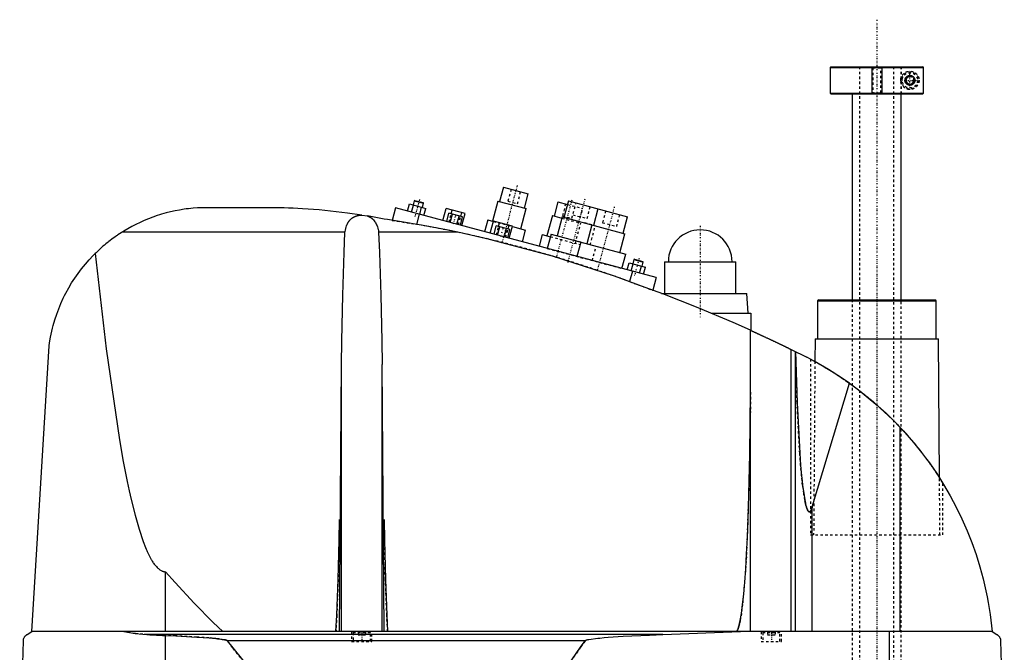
# Model space of a CAD drawing. Extents: x -139 to 602, y -97 to 359.
# Tile 5 of 5: x 200 to 602, y 69 to 327. Entities that reach past the tile are written whole.
import ezdxf

# ---------------------------------------------------------------- set-up
doc = ezdxf.new("R2010")
doc.units = 0
doc.linetypes.add('CENTER', pattern=[1.5, 0.45, -0.5, 0.05, -0.5])
doc.linetypes.add('DASHED', pattern=[2, 1, -1])
for name, color, linetype in [('AM_0', 7, 'CONTINUOUS'), ('AM_10', 7, 'CONTINUOUS'), ('AM_3', 7, 'DASHED'), ('AM_7', 7, 'CENTER')]:
    doc.layers.add(name, color=color, linetype=linetype)

msp = doc.modelspace()

# ---------------------------------------------------------------- linework, layer by layer
at = {"layer": 'AM_0', "color": 7, "linetype": 'CONTINUOUS'}
for p, q in [((531.3, 307.5), (531, 307.2)), ((531, 307.2), (531, 296.8)), ((531, 307.2), (568.99, 307.2)), ((531.3, 307.5), (568.68, 307.5)), ((568.99, 307.2), (568.68, 307.5)), ((568.99, 296.8), (568.99, 307.2)), ((531, 296.8), (531.3, 296.5)), ((531, 296.8), (568.99, 296.8)), ((531.3, 296.5), (568.68, 296.5)), ((540, 296.5), (540, 212.5)), ((560, 212.5), (560, 296.5)), ((568.68, 296.5), (568.99, 296.8)), ((397.76, 258.36), (396.21, 252.57)), ((397.76, 258.36), (407.9, 255.65)), ((361.65, 253.03), (361.34, 252.85)), ((361.65, 253.03), (365.03, 252.12)), ((406.35, 249.85), (407.9, 255.65)), ((305.5, 250), (274, 250)), ((353.75, 249.97), (352.38, 244.86)), ((460, 221.5), (353.75, 249.97)), ((358.61, 248.67), (359.39, 251.56)), ((359.39, 251.56), (366.08, 249.77)), ((360.29, 248.22), (361.06, 251.12)), ((361.34, 252.85), (360.89, 251.16)), ((361.34, 252.85), (365.21, 251.82)), ((363.63, 247.32), (364.41, 250.22)), ((364.75, 250.13), (365.21, 251.82)), ((365.21, 251.82), (365.03, 252.12)), ((365.3, 246.87), (366.08, 249.77)), ((373.07, 244.79), (374.39, 249.72)), ((382.11, 247.65), (374.39, 249.72)), ((376.48, 247.5), (376.89, 249.05)), ((395.48, 252.76), (393.28, 244.55)), ((395.48, 252.76), (407.07, 249.66)), ((404.87, 241.45), (407.07, 249.66)), ((419.98, 252.41), (418.42, 246.62)), ((419.98, 252.41), (423.84, 251.38)), ((424.23, 252.83), (422.42, 246.06)), ((424.23, 252.83), (448.38, 246.36)), ((436.3, 249.59), (434.49, 242.83)), ((340.04, 247.02), (342.28, 246.66)), ((363.41, 247.38), (362.3, 243.24)), ((374.62, 244.38), (375.53, 247.76)), ((381.11, 246.26), (375.53, 247.76)), ((376.02, 244), (376.93, 247.38)), ((378.81, 243.26), (379.71, 246.64)), ((380.2, 242.88), (381.11, 246.26)), ((380.34, 246.47), (380.76, 248.01)), ((380.79, 242.72), (382.11, 247.65)), ((391.35, 245.07), (390.06, 240.24)), ((391.35, 245.07), (393.68, 244.45)), ((417.7, 246.81), (415.5, 238.6)), ((417.7, 246.81), (421.56, 245.78)), ((421.69, 246.26), (419.62, 238.53)), ((421.69, 246.26), (447.29, 239.4)), ((446.56, 239.59), (448.38, 246.36)), ((392.39, 239.62), (393.71, 244.54)), ((401.43, 242.47), (393.71, 244.54)), ((393.94, 239.2), (394.85, 242.58)), ((400.43, 241.09), (394.85, 242.58)), ((395.34, 238.83), (396.24, 242.21)), ((395.8, 242.33), (396.21, 243.87)), ((398.13, 238.08), (399.03, 241.46)), ((399.52, 237.71), (400.43, 241.09)), ((399.66, 241.29), (400.08, 242.84)), ((400.11, 237.55), (401.43, 242.47)), ((401.41, 242.38), (406.81, 240.93)), ((405.51, 236.1), (406.81, 240.93)), ((433.77, 243.02), (431.7, 235.3)), ((333.13, 240), (242.19, 240)), ((379.16, 240), (346.87, 240)), ((413.57, 239.12), (412.27, 234.29)), ((413.57, 239.12), (416.95, 238.21)), ((417.21, 239.18), (415.65, 233.38)), ((417.21, 239.18), (447.63, 231.03)), ((445.22, 231.67), (447.29, 239.4)), ((429.28, 235.94), (427.73, 230.15)), ((446.08, 225.23), (447.63, 231.03)), ((451.24, 229.02), (450.93, 228.85)), ((451.24, 229.02), (454.62, 228.12)), ((448.2, 224.66), (448.98, 227.56)), ((448.98, 227.56), (455.67, 225.77)), ((449.88, 224.21), (450.65, 227.11)), ((450.93, 228.85), (450.48, 227.16)), ((450.93, 228.85), (454.8, 227.81)), ((453.22, 223.32), (454, 226.21)), ((454.34, 226.12), (454.8, 227.81)), ((454.8, 227.81), (454.62, 228.12)), ((454.89, 222.87), (455.67, 225.77)), ((463.5, 228), (463.5, 215)), ((463.5, 228), (492.5, 228)), ((492.5, 215), (492.5, 228)), ((450.34, 224.09), (449.21, 219.86)), ((460, 221.5), (458.62, 216.36)), ((462.27, 215), (497, 215)), ((497.5, 207), (497, 215)), ((526.33, 212.5), (525.83, 212)), ((525.83, 212), (525.83, 196.5)), ((525.83, 212), (574.17, 212)), ((526.33, 212.5), (573.67, 212.5)), ((574.17, 212), (573.67, 212.5)), ((574.17, 196.5), (574.17, 212)), ((482.43, 207), (498.65, 207)), ((498.65, 207), (498.65, 199.94)), ((498.5, 77.05), (498.5, 200.01)), ((205.5, 77.05), (212.5, 193.62)), ((524.83, 196.5), (524.76, 187.27)), ((524.83, 196.5), (575.17, 196.5)), ((575.58, 139.77), (575.17, 196.5)), ((515.04, 77.05), (515.04, 192.21)), ((515.04, 192.21), (521.5, 189)), ((516.82, 77.05), (516.82, 191.34)), ((330.88, 77.05), (331.67, 186.12)), ((331.67, 77.05), (331.67, 186.12)), ((349.12, 77.05), (348.33, 186.12)), ((348.33, 77.05), (348.33, 186.12)), ((523, 188.22), (524.76, 187.27)), ((523.7, 127.93), (538.83, 178.45)), ((559.54, 77.05), (559.54, 160.38)), ((575.58, 139.76), (577, 137.5)), ((523.7, 77.05), (523.7, 127.93)), ((260, 77.05), (260, 101.49)), ((203.5, 75.85), (205.5, 77.05)), ((597, 77.05), (205.5, 77.05)), ((462.76, 75.85), (494.4, 77.05)), ((555.15, 16.5), (555.15, 77.05)), ((597, 77.05), (599, 75.85)), ((200.5, 16.5), (202, 73.35)), ((462.76, 75.85), (252.3, 75.85)), ((260, 16.5), (260, 75.49)), ((431.04, 73.35), (285.14, 73.35)), ((600.5, 73.35), (602, 16.5))]:
    msp.add_line(p, q, dxfattribs=at)
for points in [[(561.5, 302, 0), (561.5, 302.01, 0), (561.5, 302.03, 0), (561.5, 302.06, 0), (561.5, 302.07, 0), (561.5, 302.08, 0), (561.5, 302.1, 0), (561.5, 302.13, 0), (561.51, 302.15, 0), (561.51, 302.17, 0), (561.51, 302.2, 0), (561.51, 302.21, 0), (561.51, 302.22, 0), (561.51, 302.24, 0), (561.52, 302.27, 0), (561.52, 302.29, 0), (561.52, 302.31, 0), (561.53, 302.34, 0), (561.53, 302.35, 0), (561.53, 302.36, 0), (561.54, 302.38, 0), (561.54, 302.41, 0), (561.54, 302.42, 0), (561.55, 302.43, 0), (561.55, 302.45, 0), (561.56, 302.47, 0), (561.56, 302.49, 0), (561.56, 302.5, 0), (561.57, 302.52, 0), (561.58, 302.54, 0), (561.58, 302.57, 0), (561.59, 302.59, 0), (561.6, 302.61, 0), (561.6, 302.62, 0), (561.6, 302.63, 0), (561.61, 302.65, 0), (561.62, 302.68, 0), (561.63, 302.7, 0), (561.63, 302.72, 0), (561.64, 302.74, 0), (561.65, 302.75, 0), (561.65, 302.76, 0), (561.66, 302.78, 0), (561.67, 302.81, 0), (561.68, 302.83, 0), (561.69, 302.85, 0), (561.7, 302.87, 0), (561.7, 302.88, 0), (561.71, 302.89, 0), (561.72, 302.91, 0), (561.73, 302.93, 0), (561.74, 302.95, 0), (561.75, 302.97, 0), (561.76, 302.99, 0), (561.77, 303, 0), (561.77, 303.01, 0), (561.78, 303.03, 0), (561.8, 303.05, 0), (561.81, 303.07, 0), (561.82, 303.08, 0), (561.83, 303.1, 0), (561.84, 303.11, 0), (561.84, 303.12, 0), (561.86, 303.14, 0), (561.87, 303.16, 0), (561.87, 303.17, 0), (561.91, 303.22, 0), (561.99, 303.31, 0), (562.07, 303.4, 0), (562.16, 303.49, 0), (562.25, 303.56, 0), (562.35, 303.63, 0), (562.39, 303.67, 0), (562.44, 303.7, 0), (562.54, 303.76, 0), (562.65, 303.81, 0), (562.7, 303.83, 0), (562.75, 303.85, 0), (562.85, 303.89, 0), (562.96, 303.93, 0), (563.01, 303.94, 0), (563.06, 303.95, 0), (563.17, 303.97, 0), (563.27, 303.99, 0), (563.37, 304, 0), (563.47, 304, 0), (563.57, 304, 0), (563.62, 304, 0), (563.67, 303.99, 0), (563.76, 303.98, 0), (563.86, 303.97, 0), (563.96, 303.95, 0), (564.06, 303.92, 0), (564.15, 303.89, 0), (564.2, 303.87, 0), (564.25, 303.85, 0), (564.34, 303.81, 0), (564.44, 303.77, 0), (564.52, 303.72, 0), (564.61, 303.66, 0), (564.7, 303.6, 0), (564.74, 303.57, 0), (564.78, 303.54, 0), (564.86, 303.47, 0), (564.93, 303.4, 0), (565, 303.32, 0), (565.07, 303.24, 0), (565.14, 303.15, 0), (565.17, 303.1, 0), (565.2, 303.05, 0), (565.26, 302.95, 0), (565.29, 302.88, 0), (565.3, 302.87, 0), (565.31, 302.85, 0), (565.32, 302.84, 0), (565.32, 302.83, 0), (565.33, 302.81, 0), (565.34, 302.79, 0), (565.35, 302.77, 0), (565.35, 302.75, 0), (565.36, 302.73, 0), (565.37, 302.72, 0), (565.37, 302.71, 0), (565.38, 302.69, 0), (565.38, 302.67, 0), (565.39, 302.65, 0), (565.4, 302.63, 0), (565.41, 302.61, 0), (565.41, 302.6, 0), (565.41, 302.59, 0), (565.42, 302.57, 0), (565.42, 302.55, 0), (565.43, 302.52, 0), (565.44, 302.5, 0), (565.44, 302.48, 0), (565.44, 302.47, 0), (565.45, 302.46, 0), (565.45, 302.44, 0), (565.46, 302.42, 0), (565.46, 302.41, 0), (565.46, 302.39, 0), (565.46, 302.37, 0), (565.47, 302.35, 0), (565.47, 302.34, 0), (565.47, 302.33, 0), (565.48, 302.31, 0), (565.48, 302.28, 0), (565.48, 302.26, 0), (565.49, 302.24, 0), (565.49, 302.22, 0), (565.49, 302.21, 0), (565.49, 302.19, 0), (565.49, 302.17, 0), (565.49, 302.15, 0), (565.5, 302.13, 0), (565.5, 302.1, 0), (565.5, 302.08, 0), (565.5, 302.07, 0), (565.5, 302.06, 0), (565.5, 302.03, 0), (565.5, 302.01, 0), (565.5, 302, 0), (565.5, 301.99, 0), (565.5, 301.97, 0), (565.5, 301.94, 0), (565.5, 301.93, 0), (565.5, 301.92, 0), (565.5, 301.9, 0), (565.5, 301.87, 0), (565.49, 301.85, 0), (565.49, 301.83, 0), (565.49, 301.81, 0), (565.49, 301.79, 0), (565.49, 301.78, 0), (565.49, 301.76, 0), (565.48, 301.74, 0), (565.48, 301.72, 0), (565.48, 301.69, 0), (565.47, 301.67, 0), (565.47, 301.66, 0), (565.47, 301.65, 0), (565.46, 301.63, 0), (565.46, 301.61, 0), (565.46, 301.59, 0), (565.46, 301.58, 0), (565.45, 301.56, 0), (565.45, 301.54, 0), (565.44, 301.53, 0), (565.44, 301.52, 0), (565.44, 301.5, 0), (565.43, 301.48, 0), (565.42, 301.45, 0), (565.42, 301.43, 0), (565.41, 301.41, 0), (565.41, 301.4, 0), (565.41, 301.39, 0), (565.4, 301.37, 0), (565.39, 301.35, 0), (565.38, 301.33, 0), (565.38, 301.31, 0), (565.37, 301.29, 0), (565.37, 301.28, 0), (565.36, 301.27, 0), (565.35, 301.25, 0), (565.35, 301.23, 0), (565.34, 301.21, 0), (565.33, 301.19, 0), (565.32, 301.17, 0), (565.32, 301.16, 0), (565.31, 301.15, 0), (565.3, 301.13, 0), (565.29, 301.12, 0), (565.26, 301.05, 0), (565.2, 300.95, 0), (565.17, 300.9, 0), (565.14, 300.85, 0), (565.07, 300.76, 0), (565, 300.68, 0), (564.93, 300.6, 0), (564.86, 300.53, 0), (564.78, 300.46, 0), (564.74, 300.43, 0), (564.7, 300.4, 0), (564.61, 300.34, 0), (564.52, 300.28, 0), (564.44, 300.23, 0), (564.34, 300.19, 0), (564.25, 300.15, 0), (564.2, 300.13, 0), (564.15, 300.11, 0), (564.06, 300.08, 0), (563.96, 300.05, 0), (563.86, 300.03, 0), (563.76, 300.02, 0), (563.67, 300.01, 0), (563.62, 300, 0), (563.57, 300, 0), (563.47, 300, 0), (563.37, 300, 0), (563.27, 300.01, 0), (563.17, 300.03, 0), (563.06, 300.05, 0), (563.01, 300.06, 0), (562.96, 300.07, 0), (562.85, 300.11, 0), (562.75, 300.15, 0), (562.7, 300.17, 0), (562.65, 300.19, 0), (562.54, 300.24, 0), (562.44, 300.3, 0), (562.39, 300.33, 0), (562.35, 300.37, 0), (562.25, 300.44, 0), (562.16, 300.51, 0), (562.07, 300.6, 0), (561.99, 300.69, 0), (561.91, 300.78, 0), (561.87, 300.83, 0), (561.87, 300.84, 0), (561.86, 300.86, 0), (561.84, 300.88, 0), (561.84, 300.89, 0), (561.83, 300.9, 0), (561.82, 300.92, 0), (561.81, 300.93, 0), (561.8, 300.95, 0), (561.78, 300.97, 0), (561.77, 300.99, 0), (561.77, 301, 0), (561.76, 301.01, 0), (561.75, 301.03, 0), (561.74, 301.05, 0), (561.73, 301.07, 0), (561.72, 301.09, 0), (561.71, 301.11, 0), (561.7, 301.12, 0), (561.7, 301.13, 0), (561.69, 301.15, 0), (561.68, 301.17, 0), (561.67, 301.19, 0), (561.66, 301.22, 0), (561.65, 301.24, 0), (561.65, 301.25, 0), (561.64, 301.26, 0), (561.63, 301.28, 0), (561.63, 301.3, 0), (561.62, 301.32, 0), (561.61, 301.35, 0), (561.6, 301.37, 0), (561.6, 301.38, 0), (561.6, 301.39, 0), (561.59, 301.41, 0), (561.58, 301.43, 0), (561.58, 301.46, 0), (561.57, 301.48, 0), (561.56, 301.5, 0), (561.56, 301.51, 0), (561.56, 301.53, 0), (561.55, 301.55, 0), (561.55, 301.57, 0), (561.54, 301.58, 0), (561.54, 301.59, 0), (561.54, 301.62, 0), (561.53, 301.64, 0), (561.53, 301.65, 0), (561.53, 301.66, 0), (561.52, 301.69, 0), (561.52, 301.71, 0), (561.52, 301.73, 0), (561.51, 301.76, 0), (561.51, 301.78, 0), (561.51, 301.79, 0), (561.51, 301.8, 0), (561.51, 301.83, 0), (561.51, 301.85, 0), (561.5, 301.87, 0), (561.5, 301.9, 0), (561.5, 301.92, 0), (561.5, 301.93, 0), (561.5, 301.94, 0), (561.5, 301.97, 0), (561.5, 301.99, 0), (561.5, 302, 0)], [(274, 250, 0), (273.07, 249.95, 0), (271.22, 249.81, 0), (269.37, 249.62, 0), (268.44, 249.51, 0), (267.52, 249.38, 0), (265.68, 249.08, 0), (263.84, 248.73, 0), (262.01, 248.33, 0), (260.2, 247.87, 0), (258.39, 247.36, 0), (257.49, 247.09, 0), (256.6, 246.8, 0), (254.82, 246.19, 0), (253.05, 245.52, 0), (251.31, 244.8, 0), (249.59, 244.04, 0), (247.9, 243.22, 0), (247.06, 242.79, 0), (246.23, 242.36, 0), (244.59, 241.45, 0), (242.98, 240.49, 0), (242.19, 240, 0)], [(340.04, 247.02, 0), (334.21, 247.86, 0), (322.58, 249.13, 0), (315.86, 249.61, 0), (313.96, 249.72, 0), (312.06, 249.8, 0), (311.12, 249.84, 0), (310.18, 249.88, 0), (308.3, 249.94, 0), (306.43, 249.98, 0), (305.5, 250, 0)], [(333.13, 240, 0), (333.17, 240.31, 0), (333.29, 240.92, 0), (333.43, 241.53, 0), (333.51, 241.83, 0), (333.6, 242.12, 0), (333.8, 242.7, 0), (333.93, 243.02, 0), (333.97, 243.11, 0), (334.01, 243.21, 0), (334.03, 243.25, 0), (334.05, 243.3, 0), (334.09, 243.38, 0), (334.13, 243.47, 0), (334.18, 243.56, 0), (334.22, 243.65, 0), (334.27, 243.73, 0), (334.29, 243.78, 0), (334.32, 243.82, 0), (334.37, 243.9, 0), (334.42, 243.99, 0), (334.47, 244.07, 0), (334.52, 244.15, 0), (334.57, 244.23, 0), (334.6, 244.27, 0), (334.62, 244.31, 0), (334.68, 244.39, 0), (334.73, 244.47, 0), (334.79, 244.55, 0), (334.85, 244.62, 0), (334.91, 244.7, 0), (334.93, 244.74, 0), (334.96, 244.77, 0), (335.03, 244.85, 0), (335.09, 244.92, 0), (335.12, 244.95, 0), (335.15, 244.99, 0), (335.21, 245.06, 0), (335.28, 245.13, 0), (335.31, 245.16, 0), (335.34, 245.2, 0), (335.41, 245.26, 0), (335.48, 245.33, 0), (335.55, 245.39, 0), (335.62, 245.46, 0), (335.69, 245.52, 0), (335.73, 245.55, 0), (335.76, 245.58, 0), (335.84, 245.64, 0), (335.91, 245.7, 0), (335.99, 245.76, 0), (336.06, 245.81, 0), (336.14, 245.87, 0), (336.18, 245.89, 0), (336.22, 245.92, 0), (336.3, 245.97, 0), (336.38, 246.03, 0), (336.46, 246.08, 0), (336.54, 246.13, 0), (336.63, 246.18, 0), (336.67, 246.2, 0), (336.72, 246.22, 0), (336.81, 246.27, 0), (336.9, 246.32, 0), (336.99, 246.36, 0), (337.08, 246.41, 0), (337.18, 246.45, 0), (337.22, 246.47, 0), (337.27, 246.49, 0), (337.37, 246.53, 0), (337.47, 246.57, 0), (337.57, 246.6, 0), (337.67, 246.64, 0), (337.77, 246.67, 0), (337.82, 246.69, 0), (337.87, 246.71, 0), (337.97, 246.74, 0), (338.08, 246.77, 0), (338.13, 246.78, 0), (338.18, 246.79, 0), (338.29, 246.82, 0), (338.39, 246.84, 0), (338.45, 246.86, 0), (338.5, 246.87, 0), (338.6, 246.89, 0), (338.71, 246.91, 0), (338.82, 246.93, 0), (338.93, 246.94, 0), (339.03, 246.96, 0), (339.09, 246.96, 0), (339.14, 246.97, 0), (339.25, 246.98, 0), (339.35, 246.99, 0), (339.46, 247, 0), (339.57, 247.01, 0), (339.67, 247.01, 0), (339.72, 247.01, 0), (339.78, 247.02, 0), (339.88, 247.02, 0), (339.98, 247.02, 0), (340.04, 247.02, 0)], [(350.5, 245.15, 0), (349.14, 245.42, 0), (346.4, 245.94, 0), (343.66, 246.42, 0), (342.28, 246.66, 0)], [(342.28, 246.66, 0), (342.32, 246.64, 0), (342.4, 246.61, 0), (342.48, 246.59, 0), (342.52, 246.57, 0), (342.56, 246.56, 0), (342.64, 246.53, 0), (342.72, 246.49, 0), (342.79, 246.46, 0), (342.87, 246.43, 0), (342.94, 246.39, 0), (342.98, 246.38, 0), (343.02, 246.36, 0), (343.09, 246.32, 0), (343.16, 246.29, 0), (343.24, 246.25, 0), (343.31, 246.21, 0), (343.37, 246.17, 0), (343.41, 246.15, 0), (343.44, 246.13, 0), (343.51, 246.09, 0), (343.58, 246.05, 0), (343.61, 246.03, 0), (343.64, 246.01, 0), (343.71, 245.97, 0), (343.77, 245.93, 0), (343.8, 245.91, 0), (343.83, 245.89, 0), (343.89, 245.84, 0), (343.96, 245.8, 0), (344.02, 245.75, 0), (344.08, 245.71, 0), (344.14, 245.66, 0), (344.17, 245.64, 0), (344.19, 245.61, 0), (344.25, 245.57, 0), (344.31, 245.52, 0), (344.37, 245.47, 0), (344.42, 245.42, 0), (344.48, 245.37, 0), (344.51, 245.34, 0), (344.53, 245.32, 0), (344.59, 245.26, 0), (344.64, 245.21, 0), (344.82, 245.02, 0), (345.11, 244.67, 0), (345.38, 244.3, 0), (345.51, 244.11, 0), (345.63, 243.91, 0), (345.85, 243.5, 0), (346.05, 243.07, 0), (346.23, 242.63, 0), (346.39, 242.17, 0), (346.53, 241.7, 0), (346.59, 241.46, 0), (346.65, 241.22, 0), (346.75, 240.74, 0), (346.84, 240.25, 0), (346.87, 240, 0)], [(379.16, 240, 0), (374.48, 240.96, 0), (364.99, 242.76, 0), (355.36, 244.4, 0), (350.5, 245.15, 0)], [(242.19, 240, 0), (241.86, 239.79, 0), (241.22, 239.37, 0), (240.58, 238.95, 0), (240.26, 238.73, 0), (239.94, 238.51, 0), (239.31, 238.07, 0), (238.68, 237.62, 0), (238.06, 237.16, 0), (237.45, 236.7, 0), (236.84, 236.23, 0), (236.53, 235.99, 0), (236.23, 235.75, 0), (235.64, 235.26, 0), (235.04, 234.77, 0), (234.46, 234.27, 0), (233.88, 233.76, 0), (233.3, 233.25, 0), (233.02, 232.99, 0), (232.73, 232.73, 0), (232.17, 232.2, 0), (231.62, 231.66, 0), (231.34, 231.39, 0)], [(331.67, 186.12, 0), (331.81, 195.73, 0), (332.22, 214.34, 0), (332.79, 231.8, 0), (333.13, 240, 0)], [(346.87, 240, 0), (347.21, 231.8, 0), (347.78, 214.34, 0), (348.19, 195.73, 0), (348.33, 186.12, 0)], [(455.5, 217.5, 0), (443.04, 222.09, 0), (417.78, 230.27, 0), (392.11, 237.1, 0), (379.16, 240, 0)], [(212.5, 193.62, 0), (212.68, 194.85, 0), (213.09, 197.27, 0), (213.59, 199.65, 0), (213.87, 200.82, 0), (214.17, 201.98, 0), (214.84, 204.28, 0), (215.58, 206.54, 0), (216.41, 208.76, 0), (217.31, 210.94, 0), (218.29, 213.09, 0), (218.8, 214.15, 0), (219.34, 215.2, 0), (220.48, 217.28, 0), (221.68, 219.31, 0), (222.97, 221.3, 0), (224.33, 223.25, 0), (225.76, 225.15, 0), (226.51, 226.08, 0), (227.27, 227, 0), (228.85, 228.8, 0), (230.49, 230.54, 0), (231.34, 231.39, 0)], [(231.34, 231.39, 0), (235.75, 192.38, 0), (241.14, 155.29, 0), (242.72, 146.42, 0), (244.32, 138.32, 0), (245.13, 134.57, 0), (245.93, 131.02, 0), (247.56, 124.51, 0), (249.19, 118.8, 0), (250.84, 113.89, 0), (251.8, 111.41, 0), (252.08, 110.75, 0), (252.36, 110.11, 0), (252.49, 109.8, 0), (252.63, 109.5, 0), (252.91, 108.9, 0), (253.19, 108.34, 0), (253.46, 107.79, 0), (253.74, 107.26, 0), (254.02, 106.76, 0), (254.16, 106.52, 0), (254.29, 106.29, 0), (254.57, 105.83, 0), (254.85, 105.4, 0), (254.99, 105.19, 0), (255.13, 104.99, 0), (255.4, 104.6, 0), (255.68, 104.23, 0), (255.82, 104.06, 0), (255.96, 103.89, 0), (256.24, 103.57, 0), (256.52, 103.28, 0), (256.8, 103, 0), (257.07, 102.75, 0), (257.35, 102.52, 0), (257.49, 102.42, 0), (257.63, 102.32, 0), (257.91, 102.13, 0), (258.19, 101.97, 0), (258.47, 101.84, 0), (258.63, 101.77, 0), (258.68, 101.75, 0), (258.72, 101.73, 0), (258.75, 101.72, 0), (258.77, 101.72, 0), (258.82, 101.7, 0), (258.86, 101.68, 0), (258.91, 101.67, 0), (258.95, 101.65, 0), (259, 101.64, 0), (259.02, 101.63, 0), (259.05, 101.63, 0), (259.09, 101.61, 0), (259.14, 101.6, 0), (259.16, 101.6, 0), (259.19, 101.59, 0), (259.23, 101.58, 0), (259.28, 101.57, 0), (259.3, 101.56, 0), (259.33, 101.56, 0), (259.37, 101.55, 0), (259.42, 101.54, 0), (259.47, 101.53, 0), (259.51, 101.53, 0), (259.56, 101.52, 0), (259.58, 101.52, 0), (259.6, 101.52, 0), (259.65, 101.51, 0), (259.7, 101.51, 0), (259.74, 101.5, 0), (259.79, 101.5, 0), (259.84, 101.5, 0), (259.86, 101.5, 0), (259.88, 101.49, 0), (259.93, 101.49, 0), (259.98, 101.49, 0), (260, 101.49, 0)], [(498.5, 200.01, 0), (491.43, 203.15, 0), (477.17, 209.17, 0), (462.76, 214.82, 0), (455.5, 217.5, 0)], [(498.5, 200.01, 0), (498.5, 200.01, 0), (498.51, 200, 0), (498.52, 200, 0), (498.53, 199.99, 0), (498.54, 199.99, 0), (498.56, 199.98, 0), (498.59, 199.96, 0), (498.63, 199.95, 0), (498.67, 199.93, 0), (498.73, 199.9, 0), (498.75, 199.89, 0), (498.78, 199.88, 0), (498.85, 199.85, 0), (498.91, 199.82, 0), (498.99, 199.78, 0), (499.07, 199.75, 0), (499.16, 199.71, 0), (499.21, 199.69, 0), (499.25, 199.66, 0), (499.35, 199.62, 0), (499.46, 199.57, 0), (499.51, 199.55, 0), (499.57, 199.52, 0), (499.68, 199.47, 0), (499.8, 199.42, 0), (499.86, 199.39, 0), (499.93, 199.36, 0), (500.05, 199.3, 0), (500.19, 199.24, 0), (500.32, 199.18, 0), (500.46, 199.11, 0), (500.6, 199.05, 0), (500.68, 199.02, 0), (500.75, 198.98, 0), (500.9, 198.91, 0), (501.05, 198.84, 0), (501.21, 198.77, 0), (501.37, 198.7, 0), (501.53, 198.62, 0), (501.62, 198.59, 0), (501.7, 198.55, 0), (501.87, 198.47, 0), (502.05, 198.39, 0), (502.23, 198.3, 0), (502.41, 198.22, 0), (502.6, 198.13, 0), (502.7, 198.09, 0), (502.79, 198.04, 0), (502.98, 197.95, 0), (503.18, 197.86, 0), (503.38, 197.77, 0), (503.58, 197.68, 0), (503.78, 197.58, 0), (503.88, 197.54, 0), (503.99, 197.49, 0), (504.19, 197.39, 0), (504.4, 197.3, 0), (504.61, 197.2, 0), (504.82, 197.1, 0), (505.03, 197, 0), (505.13, 196.96, 0), (505.24, 196.91, 0), (505.45, 196.81, 0), (505.66, 196.71, 0), (505.76, 196.66, 0), (505.87, 196.61, 0), (506.08, 196.51, 0), (506.29, 196.41, 0), (506.39, 196.36, 0), (506.5, 196.32, 0), (506.7, 196.22, 0), (506.91, 196.12, 0), (507.11, 196.03, 0), (507.32, 195.93, 0), (507.52, 195.83, 0), (507.63, 195.78, 0), (507.73, 195.73, 0), (507.94, 195.63, 0), (508.15, 195.54, 0), (508.36, 195.44, 0), (508.57, 195.34, 0), (508.78, 195.24, 0), (508.88, 195.19, 0), (508.99, 195.14, 0), (509.2, 195.04, 0), (509.41, 194.94, 0), (509.61, 194.84, 0), (509.82, 194.74, 0), (510.02, 194.64, 0), (510.13, 194.59, 0), (510.23, 194.54, 0), (510.43, 194.45, 0), (510.63, 194.35, 0), (510.83, 194.26, 0), (511.02, 194.16, 0), (511.21, 194.07, 0), (511.31, 194.03, 0), (511.4, 193.98, 0), (511.59, 193.89, 0), (511.77, 193.8, 0), (511.95, 193.72, 0), (512.13, 193.63, 0), (512.3, 193.55, 0), (512.38, 193.51, 0), (512.47, 193.47, 0), (512.63, 193.39, 0), (512.79, 193.31, 0), (512.87, 193.27, 0), (512.95, 193.23, 0), (513.1, 193.16, 0), (513.24, 193.09, 0), (513.32, 193.05, 0), (513.39, 193.02, 0), (513.53, 192.95, 0), (513.67, 192.88, 0), (513.81, 192.82, 0), (513.94, 192.75, 0), (514.07, 192.69, 0), (514.13, 192.66, 0), (514.19, 192.63, 0), (514.31, 192.57, 0), (514.42, 192.51, 0), (514.53, 192.46, 0), (514.64, 192.41, 0), (514.74, 192.36, 0), (514.79, 192.34, 0), (514.83, 192.32, 0), (514.92, 192.27, 0), (515, 192.23, 0), (515.04, 192.21, 0)], [(516.84, 191.33, 0), (517.47, 170.39, 0), (518.57, 149.87, 0), (518.94, 145, 0), (519.34, 140.63, 0), (519.54, 138.64, 0), (519.75, 136.79, 0), (520.19, 133.5, 0), (520.63, 130.78, 0), (520.9, 129.47, 0), (520.98, 129.13, 0), (521.06, 128.81, 0), (521.09, 128.65, 0), (521.13, 128.5, 0), (521.21, 128.22, 0), (521.29, 127.95, 0), (521.37, 127.69, 0), (521.45, 127.46, 0), (521.52, 127.24, 0), (521.56, 127.13, 0), (521.6, 127.03, 0), (521.68, 126.85, 0), (521.76, 126.68, 0), (521.84, 126.53, 0), (521.92, 126.39, 0), (521.97, 126.32, 0), (521.98, 126.3, 0), (521.99, 126.29, 0), (522, 126.28, 0), (522.01, 126.27, 0), (522.02, 126.25, 0), (522.03, 126.23, 0), (522.04, 126.22, 0), (522.05, 126.22, 0), (522.06, 126.2, 0), (522.07, 126.18, 0), (522.08, 126.18, 0), (522.09, 126.17, 0), (522.1, 126.15, 0), (522.11, 126.14, 0), (522.13, 126.13, 0), (522.14, 126.11, 0), (522.15, 126.1, 0), (522.16, 126.09, 0), (522.16, 126.09, 0), (522.18, 126.08, 0), (522.19, 126.06, 0), (522.2, 126.05, 0), (522.22, 126.04, 0), (522.23, 126.03, 0), (522.24, 126.03, 0), (522.24, 126.02, 0), (522.26, 126.01, 0), (522.27, 126.01, 0), (522.28, 126, 0), (522.28, 126, 0), (522.3, 125.99, 0), (522.31, 125.98, 0), (522.32, 125.98, 0), (522.32, 125.98, 0), (522.34, 125.97, 0), (522.35, 125.97, 0), (522.36, 125.96, 0), (522.38, 125.96, 0), (522.39, 125.95, 0), (522.4, 125.95, 0), (522.4, 125.95, 0), (522.42, 125.94, 0), (522.43, 125.94, 0), (522.44, 125.94, 0), (522.46, 125.94, 0), (522.47, 125.94, 0), (522.48, 125.94, 0), (522.48, 125.94, 0), (522.5, 125.94, 0), (522.51, 125.94, 0), (522.52, 125.94, 0), (522.52, 125.94, 0), (522.54, 125.94, 0), (522.55, 125.94, 0), (522.56, 125.94, 0), (522.56, 125.94, 0), (522.58, 125.94, 0), (522.59, 125.95, 0), (522.6, 125.95, 0), (522.62, 125.95, 0), (522.63, 125.96, 0), (522.64, 125.96, 0), (522.64, 125.96, 0), (522.66, 125.97, 0), (522.67, 125.97, 0), (522.68, 125.98, 0), (522.7, 125.99, 0), (522.71, 125.99, 0), (522.72, 126, 0), (522.72, 126, 0), (522.74, 126.01, 0), (522.75, 126.02, 0), (522.76, 126.03, 0), (522.78, 126.04, 0), (522.79, 126.05, 0), (522.8, 126.05, 0), (522.8, 126.06, 0), (522.82, 126.07, 0), (522.83, 126.08, 0), (522.84, 126.09, 0), (522.86, 126.11, 0), (522.87, 126.12, 0), (522.88, 126.13, 0), (522.88, 126.13, 0), (522.9, 126.15, 0), (522.91, 126.16, 0), (522.92, 126.18, 0), (522.94, 126.19, 0), (522.95, 126.21, 0), (522.96, 126.22, 0), (522.96, 126.22, 0), (522.97, 126.24, 0), (522.99, 126.26, 0), (522.99, 126.27, 0), (523, 126.28, 0), (523.01, 126.3, 0), (523.03, 126.31, 0), (523.03, 126.32, 0), (523.04, 126.33, 0), (523.05, 126.35, 0), (523.07, 126.37, 0), (523.11, 126.45, 0), (523.19, 126.59, 0), (523.27, 126.75, 0), (523.35, 126.92, 0), (523.43, 127.12, 0), (523.47, 127.22, 0), (523.51, 127.33, 0), (523.59, 127.55, 0), (523.67, 127.8, 0), (523.7, 127.93, 0)], [(538.83, 178.45, 0), (536.05, 180.38, 0), (530.36, 184.04, 0), (524.49, 187.42, 0), (521.5, 189, 0)], [(538.83, 178.45, 0), (542.52, 175.73, 0), (549.63, 169.92, 0), (556.34, 163.67, 0), (559.54, 160.38, 0)], [(492.5, 77.05, 0), (492.51, 77.05, 0), (492.52, 77.05, 0), (492.54, 77.05, 0), (492.54, 77.05, 0), (492.55, 77.05, 0), (492.57, 77.06, 0), (492.58, 77.06, 0), (492.59, 77.06, 0), (492.61, 77.07, 0), (492.62, 77.07, 0), (492.63, 77.07, 0), (492.64, 77.08, 0), (492.65, 77.08, 0), (492.67, 77.09, 0), (492.68, 77.09, 0), (492.7, 77.1, 0), (492.71, 77.11, 0), (492.72, 77.11, 0), (492.73, 77.12, 0), (492.74, 77.13, 0), (492.75, 77.14, 0), (492.76, 77.14, 0), (492.77, 77.15, 0), (492.78, 77.16, 0), (492.8, 77.17, 0), (492.81, 77.18, 0), (492.81, 77.18, 0), (492.83, 77.2, 0), (492.84, 77.21, 0), (492.86, 77.22, 0), (492.87, 77.24, 0), (492.89, 77.25, 0), (492.89, 77.26, 0), (492.9, 77.27, 0), (492.91, 77.28, 0), (492.93, 77.3, 0), (492.94, 77.32, 0), (492.96, 77.33, 0), (492.97, 77.35, 0), (492.98, 77.36, 0), (492.99, 77.37, 0), (493, 77.39, 0), (493.02, 77.41, 0), (493.03, 77.43, 0), (493.04, 77.45, 0), (493.06, 77.48, 0), (493.07, 77.49, 0), (493.07, 77.5, 0), (493.09, 77.52, 0), (493.1, 77.54, 0), (493.15, 77.63, 0), (493.24, 77.8, 0), (493.28, 77.89, 0), (493.33, 77.98, 0), (493.41, 78.19, 0), (493.5, 78.41, 0), (493.58, 78.66, 0), (493.67, 78.93, 0), (493.76, 79.22, 0), (493.8, 79.37, 0), (493.84, 79.52, 0), (493.93, 79.85, 0), (494.01, 80.2, 0), (494.05, 80.38, 0), (494.3, 81.58, 0), (494.8, 84.49, 0), (495.27, 88.1, 0), (495.72, 92.36, 0), (496.15, 97.25, 0), (496.55, 102.74, 0), (496.74, 105.69, 0), (496.92, 108.77, 0), (497.26, 115.3, 0), (497.56, 122.29, 0), (498.3, 149.52, 0), (498.5, 174.82, 0)], [(559.54, 160.38, 0), (561.41, 158.34, 0), (564.99, 154.24, 0), (568.3, 150.11, 0), (569.89, 148.01, 0), (571.45, 145.88, 0), (574.44, 141.53, 0), (577.27, 137.05, 0), (579.93, 132.47, 0), (582.42, 127.8, 0), (584.72, 123.04, 0), (585.8, 120.64, 0), (586.83, 118.23, 0), (588.74, 113.37, 0), (590.47, 108.47, 0), (591.99, 103.56, 0), (593.33, 98.65, 0), (594.47, 93.75, 0), (594.97, 91.32, 0), (595.42, 88.89, 0), (596.18, 84.09, 0), (596.77, 79.37, 0), (597, 77.05, 0)], [(329.47, 77.05, 0), (329.81, 83.72, 0), (330.36, 98.37, 0), (330.75, 114.39, 0), (330.88, 122.75, 0)], [(349.12, 122.75, 0), (349.25, 114.39, 0), (349.64, 98.37, 0), (350.19, 83.72, 0), (350.53, 77.05, 0)], [(260, 101.49, 0), (263.89, 97.11, 0), (271.66, 88.72, 0), (279.43, 80.82, 0), (283.32, 77.05, 0)], [(242.93, 77.05, 0), (244.47, 76.79, 0), (247.58, 76.34, 0), (250.72, 75.99, 0), (252.3, 75.85, 0)], [(202, 73.35, 0), (202, 73.35, 0), (202, 73.36, 0), (202, 73.37, 0), (202, 73.38, 0), (202, 73.38, 0), (202, 73.39, 0), (202, 73.4, 0), (202, 73.41, 0), (202, 73.42, 0), (202, 73.43, 0), (202, 73.43, 0), (202, 73.44, 0), (202, 73.45, 0), (202.01, 73.46, 0), (202.01, 73.47, 0), (202.01, 73.47, 0), (202.01, 73.48, 0), (202.01, 73.49, 0), (202.01, 73.49, 0), (202.01, 73.5, 0), (202.01, 73.51, 0), (202.01, 73.52, 0), (202.01, 73.54, 0), (202.02, 73.59, 0), (202.02, 73.65, 0), (202.03, 73.7, 0), (202.04, 73.74, 0), (202.05, 73.79, 0), (202.05, 73.81, 0), (202.06, 73.84, 0), (202.06, 73.88, 0), (202.07, 73.92, 0), (202.08, 73.96, 0), (202.09, 74, 0), (202.1, 74.03, 0), (202.11, 74.05, 0), (202.11, 74.07, 0), (202.12, 74.11, 0), (202.13, 74.14, 0), (202.14, 74.16, 0), (202.14, 74.17, 0), (202.16, 74.21, 0), (202.17, 74.24, 0), (202.17, 74.26, 0), (202.18, 74.27, 0), (202.19, 74.31, 0), (202.2, 74.34, 0), (202.25, 74.44, 0), (202.32, 74.61, 0), (202.4, 74.76, 0), (202.48, 74.89, 0), (202.57, 75.01, 0), (202.61, 75.06, 0), (202.65, 75.12, 0), (202.74, 75.22, 0), (202.83, 75.32, 0), (202.93, 75.42, 0), (203.02, 75.51, 0), (203.12, 75.59, 0), (203.18, 75.63, 0), (203.23, 75.67, 0), (203.33, 75.75, 0), (203.44, 75.82, 0), (203.5, 75.85, 0)], [(252.3, 75.85, 0), (253.62, 75.75, 0), (256.22, 75.59, 0), (258.77, 75.5, 0), (260, 75.49, 0)], [(260, 75.49, 0), (264.12, 75.31, 0), (272.73, 74.85, 0), (277.71, 74.5, 0), (279.1, 74.38, 0), (280.47, 74.24, 0), (281.15, 74.17, 0), (281.81, 74.09, 0), (283.13, 73.91, 0), (283.95, 73.76, 0), (284.18, 73.71, 0), (284.41, 73.65, 0), (284.52, 73.62, 0), (284.63, 73.59, 0), (284.76, 73.55, 0), (284.79, 73.54, 0), (284.83, 73.52, 0), (284.84, 73.52, 0), (284.86, 73.51, 0), (284.9, 73.5, 0), (284.93, 73.48, 0), (284.96, 73.47, 0), (285, 73.45, 0), (285.03, 73.43, 0), (285.05, 73.42, 0), (285.07, 73.41, 0), (285.08, 73.4, 0), (285.09, 73.39, 0), (285.09, 73.39, 0), (285.1, 73.39, 0), (285.1, 73.39, 0), (285.11, 73.38, 0), (285.11, 73.38, 0), (285.12, 73.37, 0), (285.12, 73.37, 0), (285.12, 73.37, 0), (285.13, 73.36, 0), (285.13, 73.36, 0), (285.13, 73.36, 0), (285.14, 73.35, 0), (285.14, 73.35, 0)], [(285.14, 73.35, 0), (287.39, 70.43, 0), (291.88, 64.83, 0), (296.37, 59.53, 0), (298.61, 56.99, 0), (300.86, 54.53, 0), (305.35, 49.84, 0), (309.84, 45.46, 0), (314.33, 41.38, 0), (318.83, 37.61, 0), (323.32, 34.15, 0), (325.56, 32.53, 0), (327.81, 30.99, 0), (332.3, 28.14, 0), (336.8, 25.59, 0), (341.29, 23.35, 0), (345.78, 21.42, 0), (350.27, 19.79, 0), (352.52, 19.09, 0), (354.77, 18.47, 0), (359.26, 17.45, 0), (363.75, 16.74, 0), (366, 16.5, 0)], [(366, 16.5, 0), (367.81, 17, 0), (371.42, 18.17, 0), (375.04, 19.6, 0), (376.84, 20.41, 0), (378.65, 21.27, 0), (382.26, 23.19, 0), (385.88, 25.36, 0), (389.49, 27.78, 0), (393.11, 30.44, 0), (396.72, 33.35, 0), (398.53, 34.9, 0), (400.33, 36.51, 0), (403.95, 39.92, 0), (407.56, 43.57, 0), (411.17, 47.47, 0), (414.79, 51.62, 0), (418.4, 56.02, 0), (420.21, 58.31, 0), (422.01, 60.66, 0), (425.62, 65.55, 0), (429.24, 70.69, 0), (431.04, 73.35, 0)], [(431.04, 73.35, 0), (431.05, 73.35, 0), (431.05, 73.36, 0), (431.06, 73.37, 0), (431.06, 73.37, 0), (431.06, 73.37, 0), (431.07, 73.38, 0), (431.07, 73.38, 0), (431.08, 73.39, 0), (431.09, 73.39, 0), (431.09, 73.4, 0), (431.09, 73.4, 0), (431.1, 73.4, 0), (431.1, 73.41, 0), (431.11, 73.41, 0), (431.13, 73.43, 0), (431.15, 73.44, 0), (431.17, 73.45, 0), (431.22, 73.48, 0), (431.26, 73.5, 0), (431.3, 73.52, 0), (431.35, 73.54, 0), (431.4, 73.56, 0), (431.42, 73.57, 0), (431.44, 73.57, 0), (431.49, 73.59, 0), (431.54, 73.61, 0), (431.69, 73.65, 0), (431.83, 73.69, 0), (431.96, 73.73, 0), (432.24, 73.79, 0), (432.52, 73.85, 0), (433.54, 74.02, 0), (435.34, 74.26, 0), (436.23, 74.36, 0), (437.11, 74.45, 0), (438.78, 74.6, 0), (440.47, 74.74, 0), (446.52, 75.14, 0), (457.28, 75.66, 0), (462.76, 75.85, 0)], [(599, 75.85, 0), (599.06, 75.82, 0), (599.17, 75.75, 0), (599.27, 75.67, 0), (599.33, 75.63, 0), (599.38, 75.59, 0), (599.48, 75.51, 0), (599.58, 75.41, 0), (599.67, 75.32, 0), (599.77, 75.22, 0), (599.86, 75.11, 0), (599.9, 75.06, 0), (599.94, 75, 0), (600.02, 74.88, 0), (600.1, 74.75, 0), (600.18, 74.59, 0), (600.26, 74.43, 0), (600.3, 74.32, 0), (600.32, 74.29, 0), (600.33, 74.26, 0), (600.33, 74.24, 0), (600.34, 74.22, 0), (600.35, 74.19, 0), (600.36, 74.16, 0), (600.37, 74.14, 0), (600.37, 74.12, 0), (600.38, 74.09, 0), (600.39, 74.05, 0), (600.4, 74.04, 0), (600.4, 74.02, 0), (600.41, 73.98, 0), (600.42, 73.94, 0), (600.43, 73.9, 0), (600.44, 73.86, 0), (600.45, 73.82, 0), (600.45, 73.8, 0), (600.46, 73.78, 0), (600.46, 73.73, 0), (600.47, 73.68, 0), (600.48, 73.63, 0), (600.48, 73.58, 0), (600.49, 73.53, 0), (600.49, 73.51, 0), (600.49, 73.48, 0), (600.5, 73.43, 0), (600.5, 73.4, 0), (600.5, 73.39, 0), (600.5, 73.38, 0), (600.5, 73.38, 0), (600.5, 73.37, 0), (600.5, 73.36, 0), (600.5, 73.35, 0), (600.5, 73.35, 0)]]:
    msp.add_polyline3d(points, dxfattribs=at)
msp.add_arc((478, 228), 13, 0, 180, dxfattribs=at)
at = {"layer": 'AM_10', "color": 7, "linetype": 'CONTINUOUS'}
for p, q in [((548, 307.5), (548, 296.5)), ((552, 307.5), (552, 296.5))]:
    msp.add_line(p, q, dxfattribs=at)
msp.add_arc((563.5, 302), 1.57, 75, 15, dxfattribs=at)
at = {"layer": 'AM_3', "color": 6, "linetype": 'DASHED'}
for p, q in [((543, 307.5), (543, -77.5)), ((548, 307.5), (548.38, 307.12)), ((548.38, 307.12), (548.38, 296.88)), ((548.38, 307.12), (551.62, 307.12)), ((551.62, 307.12), (552, 307.5)), ((551.62, 296.88), (551.62, 307.12)), ((557, -77.5), (557, 307.5)), ((559.97, 307.5), (559.97, 296.5)), ((560, 296.5), (560, 307.5)), ((568.83, 307.35), (568.99, 307.2)), ((562, 302.87), (563.5, 303.73)), ((562, 301.13), (562, 302.87)), ((563.5, 300.27), (562, 301.13)), ((563.5, 303.73), (565, 302.87)), ((565, 301.13), (563.5, 300.27)), ((565, 302.87), (565, 301.13)), ((548.38, 296.88), (548, 296.5)), ((548.38, 296.88), (551.62, 296.88)), ((552, 296.5), (551.62, 296.88)), ((400.9, 257.52), (399.6, 252.69)), ((403.47, 251.66), (404.76, 256.49)), ((399.6, 252.69), (403.47, 251.66)), ((423.12, 251.57), (421.82, 246.74)), ((423.84, 251.38), (430.12, 249.69)), ((425.68, 245.71), (427.37, 251.98)), ((428.57, 243.9), (430.12, 249.69)), ((431.87, 245.6), (433.16, 250.43)), ((375.57, 244.12), (376.48, 247.5)), ((376.82, 247.41), (375.92, 244.03)), ((378.91, 243.23), (379.82, 246.61)), ((379.44, 243.09), (380.34, 246.47)), ((421.56, 245.78), (429.29, 243.7)), ((421.82, 246.74), (425.68, 245.71)), ((433.77, 243.02), (422.42, 246.06)), ((426.07, 247.15), (431.87, 245.6)), ((439.44, 248.75), (438.15, 243.92)), ((443.94, 242.37), (445.24, 247.2)), ((352.38, 244.86), (362.3, 243.24)), ((393.68, 244.45), (401.41, 242.38)), ((394.89, 238.95), (395.8, 242.33)), ((396.14, 242.23), (395.23, 238.85)), ((398.23, 238.05), (399.13, 241.43)), ((398.76, 237.91), (399.66, 241.29)), ((427.09, 235.49), (429.29, 243.7)), ((433.14, 234.91), (435.21, 242.63)), ((438.15, 243.92), (443.94, 242.37)), ((416.95, 238.21), (429.02, 234.98)), ((429.28, 235.94), (419.62, 238.53)), ((415.65, 233.38), (446.08, 225.23)), ((434.01, 228.47), (435.56, 234.26)), ((449.21, 219.86), (458.62, 216.36)), ((540, 212.5), (540, -25.3)), ((560, -25.3), (560, 212.5)), ((523, 188.22), (523, 116.5)), ((524.76, 187.27), (524.25, 116.5)), ((575.75, 116.5), (575.58, 139.77)), ((577, 116.5), (577, 137.5)), ((523, 116.5), (577, 116.5)), ((335.85, 77.05), (335.85, 73.05)), ((336.9, 77.05), (336.5, 76.65)), ((336.5, 76.65), (336.5, 73.05)), ((336.5, 76.65), (343.5, 76.65)), ((338.5, 77.05), (338.5, 75.8)), ((340, 77.05), (340, 75.8)), ((341.5, 77.05), (341.5, 75.8)), ((343.5, 76.65), (343.1, 77.05)), ((343.5, 73.05), (343.5, 76.65)), ((344.15, 73.05), (344.15, 77.05)), ((502.85, 77.05), (502.85, 73.05)), ((503.9, 77.05), (503.5, 76.65)), ((503.5, 76.65), (503.5, 73.05)), ((503.5, 76.65), (510.5, 76.65)), ((505.5, 77.05), (505.5, 75.8)), ((507, 77.05), (507, 75.8)), ((508.5, 77.05), (508.5, 75.8)), ((510.5, 76.65), (510.1, 77.05)), ((510.5, 73.05), (510.5, 76.65)), ((511.15, 73.05), (511.15, 77.05)), ((335.85, 73.05), (344.15, 73.05)), ((338.5, 75.8), (341.5, 75.8)), ((502.85, 73.05), (511.15, 73.05)), ((505.5, 75.8), (508.5, 75.8))]:
    msp.add_line(p, q, dxfattribs=at)
for points in [[(523.7, 127.93, 0), (523.67, 127.8, 0), (523.59, 127.55, 0), (523.51, 127.33, 0), (523.47, 127.22, 0), (523.43, 127.12, 0), (523.35, 126.92, 0), (523.27, 126.75, 0), (523.19, 126.59, 0), (523.11, 126.45, 0), (523.03, 126.32, 0), (522.99, 126.27, 0), (522.99, 126.26, 0), (522.97, 126.24, 0), (522.96, 126.22, 0), (522.96, 126.22, 0), (522.95, 126.21, 0), (522.94, 126.19, 0), (522.92, 126.18, 0), (522.91, 126.16, 0), (522.9, 126.15, 0), (522.88, 126.13, 0), (522.88, 126.13, 0), (522.87, 126.12, 0), (522.86, 126.11, 0), (522.84, 126.09, 0), (522.83, 126.08, 0), (522.82, 126.07, 0), (522.8, 126.06, 0), (522.8, 126.05, 0), (522.79, 126.05, 0), (522.78, 126.04, 0), (522.76, 126.03, 0), (522.75, 126.02, 0), (522.74, 126.01, 0), (522.72, 126, 0), (522.72, 126, 0), (522.71, 125.99, 0), (522.7, 125.99, 0), (522.68, 125.98, 0), (522.67, 125.97, 0), (522.66, 125.97, 0), (522.64, 125.96, 0), (522.64, 125.96, 0), (522.63, 125.96, 0), (522.62, 125.95, 0), (522.6, 125.95, 0), (522.59, 125.95, 0), (522.58, 125.94, 0), (522.56, 125.94, 0), (522.56, 125.94, 0), (522.55, 125.94, 0), (522.54, 125.94, 0), (522.52, 125.94, 0), (522.52, 125.94, 0), (522.51, 125.94, 0), (522.5, 125.94, 0), (522.48, 125.94, 0), (522.48, 125.94, 0), (522.47, 125.94, 0), (522.46, 125.94, 0), (522.44, 125.94, 0), (522.43, 125.94, 0), (522.42, 125.94, 0), (522.4, 125.95, 0), (522.4, 125.95, 0), (522.39, 125.95, 0), (522.38, 125.96, 0), (522.36, 125.96, 0), (522.35, 125.97, 0), (522.34, 125.97, 0), (522.32, 125.98, 0), (522.32, 125.98, 0), (522.31, 125.98, 0), (522.3, 125.99, 0), (522.28, 126, 0), (522.28, 126, 0), (522.27, 126.01, 0), (522.26, 126.01, 0), (522.24, 126.02, 0), (522.24, 126.03, 0), (522.23, 126.03, 0), (522.22, 126.04, 0), (522.2, 126.05, 0), (522.19, 126.06, 0), (522.18, 126.08, 0), (522.16, 126.09, 0), (522.16, 126.09, 0), (522.15, 126.1, 0), (522.14, 126.11, 0), (522.13, 126.13, 0), (522.11, 126.14, 0), (522.1, 126.15, 0), (522.09, 126.17, 0), (522.08, 126.18, 0), (522.07, 126.18, 0), (522.06, 126.2, 0), (522.05, 126.22, 0), (522.04, 126.22, 0), (522.03, 126.23, 0), (522.02, 126.25, 0), (522.01, 126.27, 0), (522, 126.28, 0), (521.99, 126.29, 0), (521.98, 126.3, 0), (521.97, 126.32, 0), (521.92, 126.39, 0), (521.84, 126.53, 0), (521.76, 126.68, 0), (521.68, 126.85, 0), (521.6, 127.03, 0), (521.56, 127.13, 0), (521.52, 127.24, 0), (521.45, 127.46, 0), (521.37, 127.69, 0), (521.29, 127.95, 0), (521.21, 128.22, 0), (521.13, 128.5, 0), (521.09, 128.65, 0), (521.06, 128.81, 0), (520.98, 129.13, 0), (520.9, 129.47, 0), (520.63, 130.78, 0), (520.19, 133.5, 0), (519.75, 136.79, 0), (519.54, 138.64, 0), (519.34, 140.63, 0), (518.94, 145, 0), (518.57, 149.87, 0), (517.47, 170.39, 0), (516.84, 191.33, 0)], [(524.76, 187.27, 0), (524.9, 187.2, 0), (525.19, 187.04, 0), (525.49, 186.87, 0), (525.65, 186.78, 0), (525.82, 186.69, 0), (526.16, 186.49, 0), (526.52, 186.29, 0), (526.9, 186.08, 0), (527.28, 185.86, 0), (527.69, 185.62, 0), (527.89, 185.51, 0), (528.1, 185.38, 0), (528.53, 185.13, 0), (528.97, 184.88, 0), (529.41, 184.61, 0), (529.86, 184.34, 0), (530.32, 184.06, 0), (530.56, 183.92, 0), (530.79, 183.77, 0), (531.28, 183.48, 0), (531.77, 183.17, 0), (532.02, 183.01, 0), (532.27, 182.85, 0), (532.79, 182.53, 0), (533.31, 182.19, 0), (533.58, 182.02, 0), (533.85, 181.84, 0), (534.39, 181.49, 0), (534.95, 181.12, 0), (535.51, 180.75, 0), (536.07, 180.37, 0), (536.65, 179.98, 0), (536.94, 179.78, 0), (537.23, 179.58, 0), (537.81, 179.17, 0), (538.4, 178.76, 0), (538.99, 178.34, 0), (539.59, 177.91, 0), (540.19, 177.47, 0), (540.49, 177.25, 0), (540.79, 177.03, 0), (541.39, 176.58, 0), (542, 176.13, 0), (542.6, 175.67, 0), (543.2, 175.21, 0), (543.8, 174.74, 0), (544.1, 174.5, 0), (544.4, 174.27, 0), (545, 173.79, 0), (545.6, 173.31, 0), (546.19, 172.83, 0), (546.78, 172.35, 0), (547.36, 171.86, 0), (547.65, 171.62, 0), (547.94, 171.38, 0), (548.51, 170.89, 0), (549.08, 170.4, 0), (549.64, 169.92, 0), (550.19, 169.43, 0), (550.74, 168.94, 0), (551.02, 168.7, 0), (551.29, 168.45, 0), (551.84, 167.95, 0), (552.4, 167.44, 0), (552.67, 167.19, 0), (552.95, 166.93, 0), (553.5, 166.42, 0), (554.05, 165.89, 0), (554.33, 165.63, 0), (554.6, 165.37, 0), (555.15, 164.84, 0), (555.69, 164.31, 0), (556.24, 163.77, 0), (556.78, 163.23, 0), (557.32, 162.69, 0), (557.58, 162.41, 0), (557.85, 162.14, 0), (558.38, 161.59, 0), (558.91, 161.04, 0), (559.44, 160.49, 0), (559.96, 159.93, 0), (560.47, 159.38, 0), (560.73, 159.1, 0), (560.98, 158.82, 0), (561.49, 158.26, 0), (561.99, 157.71, 0), (562.48, 157.15, 0), (562.97, 156.59, 0), (563.45, 156.04, 0), (563.69, 155.76, 0), (563.93, 155.48, 0), (564.4, 154.93, 0), (564.87, 154.38, 0), (565.33, 153.83, 0), (565.78, 153.28, 0), (566.22, 152.73, 0), (566.44, 152.46, 0), (566.66, 152.19, 0), (567.09, 151.65, 0), (567.51, 151.12, 0), (567.93, 150.59, 0), (568.34, 150.07, 0), (568.74, 149.55, 0), (568.93, 149.29, 0), (569.13, 149.03, 0), (569.51, 148.52, 0), (569.89, 148.02, 0), (570.07, 147.77, 0), (570.26, 147.52, 0), (570.61, 147.04, 0), (570.97, 146.55, 0), (571.14, 146.31, 0), (571.32, 146.06, 0), (571.67, 145.58, 0), (572.01, 145.09, 0), (572.35, 144.61, 0), (572.68, 144.14, 0), (573, 143.67, 0), (573.16, 143.44, 0), (573.32, 143.21, 0), (573.62, 142.75, 0), (573.92, 142.31, 0), (574.21, 141.88, 0), (574.49, 141.46, 0), (574.75, 141.05, 0), (574.88, 140.86, 0), (575, 140.66, 0), (575.25, 140.29, 0), (575.47, 139.94, 0), (575.58, 139.76, 0)], [(498.5, 174.82, 0), (498.3, 149.52, 0), (496.74, 105.69, 0), (495.27, 88.1, 0), (494.8, 84.49, 0), (494.3, 81.58, 0), (494.05, 80.38, 0), (494.01, 80.2, 0), (493.93, 79.85, 0), (493.84, 79.52, 0), (493.8, 79.37, 0), (493.76, 79.22, 0), (493.67, 78.93, 0), (493.58, 78.66, 0), (493.5, 78.41, 0), (493.41, 78.19, 0), (493.33, 77.98, 0), (493.28, 77.89, 0), (493.24, 77.8, 0), (493.15, 77.63, 0), (493.07, 77.49, 0), (493.02, 77.41, 0), (493, 77.39, 0), (492.99, 77.37, 0), (492.98, 77.36, 0), (492.97, 77.35, 0), (492.96, 77.33, 0), (492.94, 77.32, 0), (492.93, 77.3, 0), (492.91, 77.28, 0), (492.9, 77.27, 0), (492.89, 77.26, 0), (492.89, 77.25, 0), (492.87, 77.24, 0), (492.86, 77.22, 0), (492.84, 77.21, 0), (492.83, 77.2, 0), (492.81, 77.18, 0), (492.81, 77.18, 0), (492.8, 77.17, 0), (492.78, 77.16, 0), (492.77, 77.15, 0), (492.76, 77.14, 0), (492.75, 77.14, 0), (492.74, 77.13, 0), (492.73, 77.12, 0), (492.72, 77.11, 0), (492.71, 77.11, 0), (492.7, 77.1, 0), (492.68, 77.09, 0), (492.67, 77.09, 0), (492.65, 77.08, 0), (492.64, 77.08, 0), (492.63, 77.07, 0), (492.62, 77.07, 0), (492.61, 77.07, 0), (492.59, 77.06, 0), (492.58, 77.06, 0), (492.57, 77.06, 0), (492.55, 77.05, 0), (492.54, 77.05, 0), (492.54, 77.05, 0), (492.52, 77.05, 0), (492.51, 77.05, 0), (492.5, 77.05, 0)], [(330.88, 122.75, 0), (330.75, 114.39, 0), (330.36, 98.37, 0), (329.81, 83.72, 0), (329.47, 77.05, 0)], [(350.53, 77.05, 0), (350.19, 83.72, 0), (349.64, 98.37, 0), (349.25, 114.39, 0), (349.12, 122.75, 0)], [(252.3, 75.85, 0), (250.72, 75.99, 0), (247.58, 76.34, 0), (244.47, 76.79, 0), (242.93, 77.05, 0)], [(260, 75.49, 0), (258.77, 75.5, 0), (256.22, 75.59, 0), (253.62, 75.75, 0), (252.3, 75.85, 0)], [(285.14, 73.35, 0), (285.14, 73.35, 0), (285.13, 73.36, 0), (285.13, 73.36, 0), (285.13, 73.36, 0), (285.12, 73.37, 0), (285.12, 73.37, 0), (285.12, 73.37, 0), (285.11, 73.38, 0), (285.11, 73.38, 0), (285.1, 73.39, 0), (285.1, 73.39, 0), (285.09, 73.39, 0), (285.09, 73.39, 0), (285.08, 73.4, 0), (285.07, 73.41, 0), (285.05, 73.42, 0), (285.03, 73.43, 0), (285, 73.45, 0), (284.96, 73.47, 0), (284.93, 73.48, 0), (284.9, 73.5, 0), (284.86, 73.51, 0), (284.84, 73.52, 0), (284.83, 73.52, 0), (284.79, 73.54, 0), (284.76, 73.55, 0), (284.63, 73.59, 0), (284.52, 73.62, 0), (284.41, 73.65, 0), (284.18, 73.71, 0), (283.95, 73.76, 0), (283.13, 73.91, 0), (281.81, 74.09, 0), (281.15, 74.17, 0), (280.47, 74.24, 0), (279.1, 74.38, 0), (277.71, 74.5, 0), (272.73, 74.85, 0), (264.12, 75.31, 0), (260, 75.49, 0)], [(366, 16.5, 0), (363.75, 16.74, 0), (359.26, 17.45, 0), (354.77, 18.47, 0), (352.52, 19.09, 0), (350.27, 19.79, 0), (345.78, 21.42, 0), (341.29, 23.35, 0), (336.8, 25.59, 0), (332.3, 28.14, 0), (327.81, 30.99, 0), (325.56, 32.53, 0), (323.32, 34.15, 0), (318.83, 37.61, 0), (314.33, 41.38, 0), (309.84, 45.46, 0), (305.35, 49.84, 0), (300.86, 54.53, 0), (298.61, 56.99, 0), (296.37, 59.53, 0), (291.88, 64.83, 0), (287.39, 70.43, 0), (285.14, 73.35, 0)], [(431.04, 73.35, 0), (429.24, 70.69, 0), (425.62, 65.55, 0), (422.01, 60.66, 0), (420.21, 58.31, 0), (418.4, 56.02, 0), (414.79, 51.62, 0), (411.17, 47.47, 0), (407.56, 43.57, 0), (403.95, 39.92, 0), (400.33, 36.51, 0), (398.53, 34.9, 0), (396.72, 33.35, 0), (393.11, 30.44, 0), (389.49, 27.78, 0), (385.88, 25.36, 0), (382.26, 23.19, 0), (378.65, 21.27, 0), (376.84, 20.41, 0), (375.04, 19.6, 0), (371.42, 18.17, 0), (367.81, 17, 0), (366, 16.5, 0)]]:
    msp.add_polyline3d(points, dxfattribs=at)
for radius in [3.75, 3.5, 3.1, 2]:
    msp.add_circle((563.5, 302), radius, dxfattribs=at)
msp.add_arc((276.43, -249.33), 500, 69.7837, 80.111, dxfattribs=at)
at = {"layer": 'AM_7', "color": 4, "linetype": 'CENTER'}
for p, q in [((550, 326.75), (550, -96.75)), ((563.5, 298.06), (563.5, 305.94)), ((559.56, 302), (567.44, 302)), ((403.37, 259.04), (396.98, 235.15)), ((363.54, 253.32), (361.67, 246.34)), ((425.59, 253.08), (419.19, 229.2)), ((430.9, 253.58), (423.9, 227.44)), ((442.97, 250.35), (435.97, 224.21)), ((377.37, 243.46), (378.36, 247.18)), ((396.69, 238.28), (397.68, 242)), ((478, 242.7), (478, 205.3)), ((453.13, 229.31), (451.26, 222.34)), ((464.35, 228), (491.65, 228)), ((550, 224.39), (550, -37.19)), ((340, 77.25), (340, 72.85)), ((507, 77.25), (507, 72.85))]:
    msp.add_line(p, q, dxfattribs=at)

doc.saveas('drawing.dxf')
